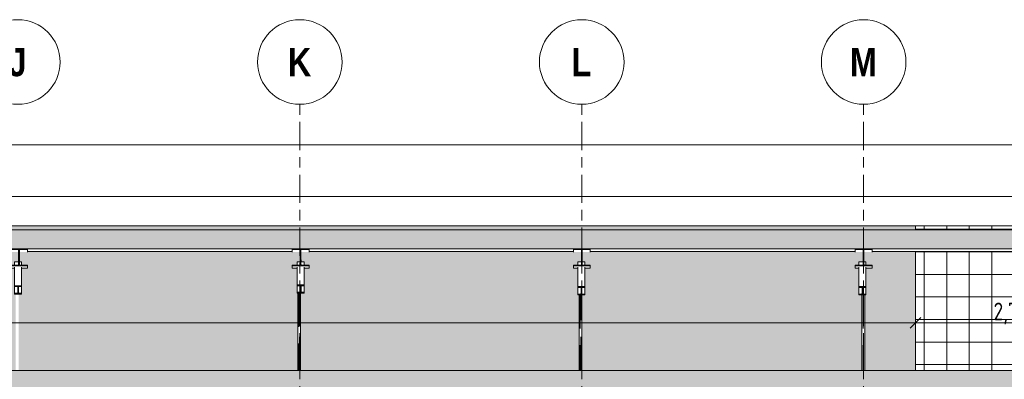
# Model space of a CAD drawing. Header units: metres. Extents: x -32 to 170, y -15 to 869.
# Tile 60 of 66: x 63.13 to 77.1, y 6.27 to 11.37. Entities that reach past the tile are written whole.
import ezdxf

# ---------------------------------------------------------------- set-up
doc = ezdxf.new("R2010")
doc.units = ezdxf.units.M
doc.header["$XCLIPFRAME"] = 2
for name, pattern in [('_Ebene_', [0.4, 0.2, -0.1, 0, -0.1]), ('_Rasterlinie_', [0.75, 0.4, -0.1, 0.15, -0.1]), ('Hidden', [0.714375, 0.47625, -0.238125])]:
    doc.linetypes.add(name, pattern=pattern)
for name, color, linetype, lineweight in [('A_Bem', 7, 'Continuous', 5), ('A_Bem-100', 7, 'Continuous', 5), ('A_Dach', 15, 'Continuous', 5), ('A_Ebenen', 130, 'Continuous', 5), ('A_Geschossdecken', 7, 'Continuous', 5), ('A_Geschossdecken_Schraffur', 7, 'Continuous', 5), ('A_Raster', 128, 'Continuous', 5), ('A_Scan-Pixelbild', 213, 'Continuous', 5), ('A_Tragw', 142, 'Continuous', 5), ('A_Tragwerksstützen', 7, 'Continuous', 5), ('A_Wand', 244, 'Continuous', 5), ('A_Wände_Oberflächenschraffur', 244, 'Continuous', 5)]:
    doc.layers.add(name, color=color, linetype=linetype, lineweight=lineweight)
doc.styles.add('Arial Narrow_B', font='txt', dxfattribs={"height": 0.4})
doc.styles.add('ISOCPEUR_1', font='isocpeur.ttf', dxfattribs={"width": 0.8, "height": 0.25})
doc.dimstyles.new('BLB-Standard_2_5_Aussen', dxfattribs={"dimscale": 0.3048, "dimtxt": 0.248995, "dimasz": 0.492126, "dimexe": 1.32874, "dimexo": 0.0625, "dimgap": 0.032808, "dimtad": 1, "dimrnd": 0.001, "dimzin": 0, "dimdsep": 46, "dimtxsty": 'ISOCPEUR_1', "dimblk1": 'OBLIQUE', "dimblk2": 'OBLIQUE', "dimsah": 1, "dimcen": 0.09, "dimdle": 0.164042, "dimazin": 0, "dimtfac": 1, "dimtdec": 4, "dimtix": 1, "dimtmove": 0, "dimatfit": 3, "dimfxl": 1.32874, "dimfxlon": 1, "dimtvp": 1, "dimtolj": 1, "dimtzin": 0, "dimarcsym": 2})
picture_1 = doc.add_image_def('image1.jpg', size_in_pixel=(17396, 4678))
pattern_1 = [(0, (52.91895, 18.958), (0, 0.32), []), (90, (52.91895, 18.958), (-0.32, 2e-17), [])]

# ---------------------------------------------------------------- blocks, each defined once
blk = doc.blocks.new('M_W Shapes - IPE Träger 240 x 240-8069249-B')
at = {"layer": 'A_Tragw', "lineweight": 9}
h = blk.add_hatch(color=253, dxfattribs=at)
h.paths.add_polyline_path([(15.986, 7.881), (16.138, 7.881), (16.138, 7.891), (15.898, 7.891), (15.898, 7.881)], flags=0)
h.paths.add_polyline_path([(16.029, 7.891), (16.024, 7.894), (16.023, 7.899), (16.023, 8.107), (16.027, 8.111), (16.029, 8.111), (16.008, 8.111), (16.012, 8.107), (16.013, 8.104), (16.012, 7.895), (16.008, 7.892), (16.007, 7.891)], flags=0)
h.paths.add_polyline_path([(16.138, 8.111), (16.138, 8.121), (15.898, 8.121), (15.898, 8.111), (16.03, 8.111)], flags=0)
at = {"layer": 'A_Tragw', "color": 250, "lineweight": 9}
for p, q in [((16.138, 8.121), (15.898, 8.121)), ((15.898, 8.121), (15.898, 8.111)), ((15.898, 8.111), (16.005, 8.111)), ((15.898, 8.111), (15.898, 8.075)), ((16.013, 8.104), (16.013, 7.899)), ((16.023, 7.899), (16.023, 8.104)), ((16.03, 8.111), (16.138, 8.111)), ((16.138, 8.111), (16.138, 8.121)), ((16.138, 8.121), (16.138, 8.085)), ((16.138, 8.111), (16.138, 8.075)), ((16.023, 7.965), (16.023, 7.935)), ((16.005, 7.891), (15.898, 7.891)), ((15.898, 7.891), (15.898, 7.881)), ((15.898, 7.881), (16.138, 7.881)), ((15.898, 7.881), (15.898, 7.845)), ((15.952, 7.845), (15.898, 7.845)), ((16.138, 7.891), (16.03, 7.891)), ((16.138, 7.845), (16.052, 7.845)), ((16.138, 7.881), (16.138, 7.891)), ((16.138, 7.891), (16.138, 7.855)), ((16.138, 7.881), (16.138, 7.845)), ((16.138, 7.855), (16.138, 7.845))]:
    blk.add_line(p, q, dxfattribs=at)
at = {"layer": 'A_Tragw', "color": 250, "lineweight": 9, "flags": 128}
for points in [[(16.005, 8.111), (16.007, 8.111), (16.008, 8.111), (16.01, 8.11), (16.011, 8.108), (16.012, 8.107), (16.013, 8.105)], [(16.023, 8.104), (16.023, 8.105), (16.023, 8.107), (16.024, 8.108), (16.026, 8.11), (16.027, 8.111), (16.029, 8.111), (16.03, 8.111)], [(16.013, 7.899), (16.013, 7.897), (16.012, 7.895), (16.011, 7.894), (16.01, 7.893), (16.008, 7.892), (16.007, 7.891), (16.005, 7.891)], [(16.03, 7.891), (16.029, 7.891), (16.027, 7.892), (16.026, 7.893), (16.024, 7.894), (16.023, 7.895), (16.023, 7.897), (16.023, 7.899)]]:
    blk.add_lwpolyline(points, dxfattribs=at)
blk = doc.blocks.new('M_W Shapes - IPE Träger 240 x 240-8069259-B')
at = {"layer": 'A_Tragw', "lineweight": 9}
h = blk.add_hatch(color=253, dxfattribs=at)
h.paths.add_polyline_path([(11.9, 7.881), (12.14, 7.881), (12.14, 7.891), (11.9, 7.891)], flags=0)
h.paths.add_polyline_path([(12.031, 7.891), (12.027, 7.894), (12.025, 7.899), (12.026, 8.107), (12.03, 8.111), (12.031, 8.111), (12.011, 8.111), (12.014, 8.107), (12.015, 8.104), (12.014, 7.895), (12.011, 7.892), (12.009, 7.891)], flags=0)
h.paths.add_polyline_path([(12.14, 8.111), (12.14, 8.121), (11.9, 8.121), (11.9, 8.111), (12.033, 8.111)], flags=0)
at = {"layer": 'A_Tragw', "color": 250, "lineweight": 9}
for p, q in [((12.14, 8.121), (11.9, 8.121)), ((11.9, 8.121), (11.9, 8.111)), ((11.9, 8.111), (12.008, 8.111)), ((11.9, 8.111), (11.901, 8.075)), ((12.015, 8.104), (12.015, 7.899)), ((12.025, 7.899), (12.025, 8.104)), ((12.033, 8.111), (12.14, 8.111)), ((12.14, 8.111), (12.14, 8.121)), ((12.14, 8.121), (12.141, 8.085)), ((12.14, 8.111), (12.141, 8.075)), ((12.026, 7.965), (12.026, 7.935)), ((12.008, 7.891), (11.9, 7.891)), ((11.9, 7.891), (11.9, 7.881)), ((11.9, 7.881), (12.14, 7.881)), ((11.9, 7.881), (11.901, 7.845)), ((11.965, 7.845), (11.901, 7.845)), ((12.14, 7.891), (12.033, 7.891)), ((12.141, 7.845), (12.065, 7.845)), ((12.14, 7.881), (12.14, 7.891)), ((12.14, 7.891), (12.141, 7.855)), ((12.14, 7.881), (12.141, 7.845)), ((12.141, 7.855), (12.141, 7.845))]:
    blk.add_line(p, q, dxfattribs=at)
at = {"layer": 'A_Tragw', "color": 250, "lineweight": 9, "flags": 128}
for points in [[(12.008, 8.111), (12.009, 8.111), (12.011, 8.111), (12.012, 8.11), (12.014, 8.108), (12.014, 8.107), (12.015, 8.105)], [(12.025, 8.104), (12.025, 8.105), (12.026, 8.107), (12.027, 8.108), (12.028, 8.11), (12.03, 8.111), (12.031, 8.111), (12.033, 8.111)], [(12.015, 7.899), (12.015, 7.897), (12.014, 7.895), (12.014, 7.894), (12.012, 7.893), (12.011, 7.892), (12.009, 7.891), (12.008, 7.891)], [(12.033, 7.891), (12.031, 7.891), (12.03, 7.892), (12.028, 7.893), (12.027, 7.894), (12.026, 7.895), (12.025, 7.897), (12.025, 7.899)]]:
    blk.add_lwpolyline(points, dxfattribs=at)
blk = doc.blocks.new('M_W Shapes - IPE Träger 240 x 240-8069268-B')
at = {"layer": 'A_Tragw', "lineweight": 9}
h = blk.add_hatch(color=253, dxfattribs=at)
h.paths.add_polyline_path([(7.91, 7.881), (8.15, 7.881), (8.15, 7.891), (7.91, 7.891)], flags=0)
h.paths.add_polyline_path([(8.041, 7.891), (8.037, 7.894), (8.035, 7.899), (8.036, 8.107), (8.04, 8.111), (8.041, 8.111), (8.021, 8.111), (8.024, 8.107), (8.025, 8.104), (8.024, 7.895), (8.021, 7.892), (8.019, 7.891)], flags=0)
h.paths.add_polyline_path([(8.15, 8.111), (8.15, 8.121), (7.91, 8.121), (7.91, 8.111), (8.043, 8.111)], flags=0)
at = {"layer": 'A_Tragw', "color": 250, "lineweight": 9}
for p, q in [((8.15, 8.121), (7.91, 8.121)), ((7.91, 8.121), (7.91, 8.111)), ((7.91, 8.111), (8.018, 8.111)), ((7.91, 8.111), (7.911, 8.075)), ((8.025, 8.104), (8.025, 7.899)), ((8.035, 7.899), (8.035, 8.104)), ((8.043, 8.111), (8.15, 8.111)), ((8.15, 8.111), (8.15, 8.121)), ((8.15, 8.121), (8.151, 8.085)), ((8.15, 8.111), (8.151, 8.075)), ((8.036, 7.965), (8.036, 7.935)), ((8.018, 7.891), (7.91, 7.891)), ((7.91, 7.891), (7.91, 7.881)), ((7.91, 7.881), (8.15, 7.881)), ((7.91, 7.881), (7.911, 7.845)), ((7.982, 7.845), (7.911, 7.845)), ((8.15, 7.891), (8.043, 7.891)), ((8.151, 7.845), (8.082, 7.845)), ((8.15, 7.881), (8.15, 7.891)), ((8.15, 7.891), (8.151, 7.855)), ((8.15, 7.881), (8.151, 7.845)), ((8.151, 7.855), (8.151, 7.845))]:
    blk.add_line(p, q, dxfattribs=at)
at = {"layer": 'A_Tragw', "color": 250, "lineweight": 9, "flags": 128}
for points in [[(8.018, 8.111), (8.019, 8.111), (8.021, 8.111), (8.022, 8.11), (8.024, 8.108), (8.024, 8.107), (8.025, 8.105)], [(8.035, 8.104), (8.035, 8.105), (8.036, 8.107), (8.037, 8.108), (8.038, 8.11), (8.04, 8.111), (8.041, 8.111), (8.043, 8.111)], [(8.025, 7.899), (8.025, 7.897), (8.024, 7.895), (8.024, 7.894), (8.022, 7.893), (8.021, 7.892), (8.019, 7.891), (8.018, 7.891)], [(8.043, 7.891), (8.041, 7.891), (8.04, 7.892), (8.038, 7.893), (8.037, 7.894), (8.036, 7.895), (8.035, 7.897), (8.035, 7.899)]]:
    blk.add_lwpolyline(points, dxfattribs=at)
blk = doc.blocks.new('M_W Shapes - IPE Träger 240 x 240-8069274-B')
at = {"layer": 'A_Tragw', "lineweight": 9}
h = blk.add_hatch(color=253, dxfattribs=at)
h.paths.add_polyline_path([(4.155, 7.881), (4.155, 7.891), (3.915, 7.891), (3.915, 7.881), (4.025, 7.881)], flags=0)
h.paths.add_polyline_path([(4.046, 7.891), (4.042, 7.894), (4.04, 7.899), (4.041, 8.107), (4.045, 8.111), (4.046, 8.111), (4.026, 8.111), (4.029, 8.107), (4.03, 8.104), (4.029, 7.895), (4.026, 7.892), (4.025, 7.891)], flags=0)
h.paths.add_polyline_path([(4.048, 8.111), (4.155, 8.111), (4.155, 8.121), (3.915, 8.121), (3.915, 8.111), (4.023, 8.111)], flags=0)
at = {"layer": 'A_Tragw', "color": 250, "lineweight": 9}
for p, q in [((4.155, 8.121), (3.915, 8.121)), ((3.915, 8.121), (3.915, 8.111)), ((3.915, 8.111), (4.023, 8.111)), ((3.915, 8.111), (3.916, 8.075)), ((4.03, 8.104), (4.03, 7.899)), ((4.04, 7.899), (4.04, 8.104)), ((4.048, 8.111), (4.155, 8.111)), ((4.155, 8.111), (4.155, 8.121)), ((4.155, 8.121), (4.156, 8.085)), ((4.155, 8.111), (4.156, 8.075)), ((4.041, 7.965), (4.041, 7.935)), ((4.023, 7.891), (3.915, 7.891)), ((3.915, 7.891), (3.915, 7.881)), ((3.915, 7.881), (4.155, 7.881)), ((3.915, 7.881), (3.916, 7.845)), ((3.972, 7.845), (3.916, 7.845)), ((4.155, 7.891), (4.048, 7.891)), ((4.156, 7.845), (4.072, 7.845)), ((4.155, 7.881), (4.155, 7.891)), ((4.155, 7.891), (4.156, 7.855)), ((4.155, 7.881), (4.156, 7.845)), ((4.156, 7.855), (4.156, 7.845))]:
    blk.add_line(p, q, dxfattribs=at)
at = {"layer": 'A_Tragw', "color": 250, "lineweight": 9, "flags": 128}
for points in [[(4.023, 8.111), (4.024, 8.111), (4.026, 8.111), (4.027, 8.11), (4.029, 8.108), (4.029, 8.107), (4.03, 8.105)], [(4.04, 8.104), (4.04, 8.105), (4.041, 8.107), (4.042, 8.108), (4.043, 8.11), (4.045, 8.111), (4.046, 8.111), (4.048, 8.111)], [(4.03, 7.899), (4.03, 7.897), (4.029, 7.895), (4.029, 7.894), (4.027, 7.893), (4.026, 7.892), (4.024, 7.891), (4.023, 7.891)], [(4.048, 7.891), (4.046, 7.891), (4.045, 7.892), (4.043, 7.893), (4.042, 7.894), (4.041, 7.895), (4.04, 7.897), (4.04, 7.899)]]:
    blk.add_lwpolyline(points, dxfattribs=at)
blk = doc.blocks.new('M_W Shapes-Column - IPE Träger 40 x 80-8196921-B')
at = {"layer": 'A_Tragwerksstützen', "color": 250, "linetype": 'Hidden', "lineweight": 9}
for p, q in [((16.01, 7.468), (16.01, 6.395)), ((16.018, 6.395), (16.018, 7.468))]:
    blk.add_line(p, q, dxfattribs=at)
blk = doc.blocks.new('M_W Shapes-Column - IPE Träger 40 x 80-8196951-B')
at = {"layer": 'A_Tragwerksstützen', "color": 250, "linetype": 'Hidden', "lineweight": 9}
for p, q in [((11.998, 7.468), (11.998, 6.395)), ((12.006, 6.395), (12.006, 7.468))]:
    blk.add_line(p, q, dxfattribs=at)
blk = doc.blocks.new('M_W Shapes-Column - IPE Träger 40 x 80-V120-B')
at = {"layer": 'A_Tragwerksstützen', "color": 250, "linetype": 'Hidden', "lineweight": 9}
for p, q in [((8.006, 7.492), (8.006, 6.395)), ((8.014, 6.395), (8.014, 7.492))]:
    blk.add_line(p, q, dxfattribs=at)
blk = doc.blocks.new('M_W Shapes - IPE Träger 100 x 100-8069338-B')
at = {"layer": 'A_Tragw', "lineweight": 9}
h = blk.add_hatch(color=253, dxfattribs=at)
h.paths.add_polyline_path([(15.952, 7.468), (16.052, 7.468), (16.052, 7.48), (15.952, 7.48)], flags=0)
h.paths.add_polyline_path([(16.013, 7.573), (16.015, 7.573), (16.052, 7.574), (16.052, 7.585), (15.952, 7.585), (15.952, 7.573), (15.989, 7.573)], flags=0)
h.paths.add_polyline_path([(15.991, 7.48), (16.011, 7.481), (16.009, 7.483), (16.007, 7.487), (16.007, 7.489), (16.008, 7.568), (16.01, 7.571), (16.013, 7.573), (15.993, 7.573), (15.995, 7.57), (15.997, 7.566), (15.997, 7.564), (15.996, 7.485), (15.994, 7.482), (15.993, 7.481)], flags=0)
at = {"layer": 'A_Tragw', "color": 250, "lineweight": 9}
for p, q in [((15.952, 7.935), (16.013, 7.935)), ((15.952, 7.935), (15.952, 7.891)), ((15.952, 7.861), (15.952, 7.585)), ((16.023, 7.935), (16.052, 7.935)), ((16.052, 7.935), (16.052, 7.926)), ((16.052, 7.935), (16.052, 7.891)), ((16.052, 7.861), (16.052, 7.585)), ((16.052, 7.854), (16.052, 7.85)), ((16.052, 7.48), (16.052, 7.854)), ((16.052, 7.585), (15.952, 7.585)), ((15.952, 7.585), (15.952, 7.573)), ((15.952, 7.573), (15.989, 7.573)), ((15.952, 7.573), (15.952, 7.48)), ((15.997, 7.564), (15.997, 7.489)), ((16.007, 7.489), (16.007, 7.564)), ((16.015, 7.573), (16.052, 7.573)), ((16.052, 7.573), (16.052, 7.585)), ((15.989, 7.48), (15.952, 7.48)), ((15.952, 7.48), (15.952, 7.468)), ((15.952, 7.468), (16.052, 7.468)), ((16.052, 7.48), (16.015, 7.48)), ((16.052, 7.468), (16.052, 7.48))]:
    blk.add_line(p, q, dxfattribs=at)
at = {"layer": 'A_Tragw', "color": 250, "lineweight": 9, "flags": 128}
for points in [[(15.989, 7.573), (15.991, 7.573), (15.993, 7.573), (15.994, 7.571), (15.995, 7.57), (15.996, 7.568), (15.997, 7.566), (15.997, 7.564)], [(16.007, 7.564), (16.007, 7.566), (16.008, 7.568), (16.009, 7.57), (16.01, 7.571), (16.011, 7.573), (16.013, 7.573), (16.015, 7.573)], [(15.997, 7.489), (15.997, 7.487), (15.996, 7.485), (15.995, 7.483), (15.994, 7.482), (15.993, 7.481), (15.991, 7.48), (15.989, 7.48)], [(16.015, 7.48), (16.013, 7.48), (16.011, 7.481), (16.01, 7.482), (16.009, 7.483), (16.008, 7.485), (16.007, 7.487), (16.007, 7.489)]]:
    blk.add_lwpolyline(points, dxfattribs=at)
blk = doc.blocks.new('M_W Shapes - IPE Träger 100 x 100-V124-B')
at = {"layer": 'A_Tragw', "lineweight": 9}
h = blk.add_hatch(color=253, dxfattribs=at)
h.paths.add_polyline_path([(11.964, 7.468), (12.064, 7.468), (12.064, 7.48), (11.964, 7.48)], flags=0)
h.paths.add_polyline_path([(12.025, 7.573), (12.027, 7.573), (12.064, 7.574), (12.064, 7.585), (11.964, 7.585), (11.964, 7.573), (12.002, 7.573)], flags=0)
h.paths.add_polyline_path([(12.004, 7.48), (12.024, 7.481), (12.021, 7.483), (12.02, 7.487), (12.019, 7.489), (12.02, 7.568), (12.022, 7.571), (12.025, 7.573), (12.005, 7.573), (12.008, 7.57), (12.009, 7.566), (12.009, 7.564), (12.009, 7.485), (12.007, 7.482), (12.005, 7.481)], flags=0)
at = {"layer": 'A_Tragw', "color": 250, "lineweight": 9}
for p, q in [((11.965, 7.861), (11.964, 7.585)), ((11.965, 7.935), (12.015, 7.935)), ((11.965, 7.935), (11.965, 7.891)), ((12.025, 7.935), (12.065, 7.935)), ((12.065, 7.861), (12.064, 7.585)), ((12.064, 7.48), (12.065, 7.854)), ((12.065, 7.935), (12.065, 7.926)), ((12.065, 7.935), (12.065, 7.891)), ((12.065, 7.854), (12.065, 7.85)), ((12.064, 7.585), (11.964, 7.585)), ((11.964, 7.585), (11.964, 7.573)), ((11.964, 7.573), (12.002, 7.573)), ((11.965, 7.573), (11.964, 7.48)), ((12.009, 7.564), (12.009, 7.489)), ((12.019, 7.489), (12.019, 7.564)), ((12.027, 7.573), (12.064, 7.573)), ((12.064, 7.573), (12.064, 7.585)), ((12.002, 7.48), (11.964, 7.48)), ((11.964, 7.48), (11.964, 7.468)), ((11.964, 7.468), (12.064, 7.468)), ((12.064, 7.48), (12.027, 7.48)), ((12.064, 7.468), (12.064, 7.48))]:
    blk.add_line(p, q, dxfattribs=at)
at = {"layer": 'A_Tragw', "color": 250, "lineweight": 9, "flags": 128}
for points in [[(12.002, 7.573), (12.004, 7.573), (12.005, 7.573), (12.007, 7.571), (12.008, 7.57), (12.009, 7.568), (12.009, 7.566), (12.009, 7.564)], [(12.019, 7.564), (12.02, 7.566), (12.02, 7.568), (12.021, 7.57), (12.022, 7.571), (12.024, 7.573), (12.025, 7.573), (12.027, 7.573)], [(12.009, 7.489), (12.009, 7.487), (12.009, 7.485), (12.008, 7.483), (12.007, 7.482), (12.005, 7.481), (12.004, 7.48), (12.002, 7.48)], [(12.027, 7.48), (12.025, 7.48), (12.024, 7.481), (12.022, 7.482), (12.021, 7.483), (12.02, 7.485), (12.02, 7.487), (12.019, 7.489)]]:
    blk.add_lwpolyline(points, dxfattribs=at)
blk = doc.blocks.new('M_W Shapes - IPE Träger 100 x 100-V125-B')
at = {"layer": 'A_Tragw', "lineweight": 9}
h = blk.add_hatch(color=253, dxfattribs=at)
h.paths.add_polyline_path([(7.982, 7.492), (8.082, 7.492), (8.082, 7.504), (7.982, 7.504)], flags=0)
h.paths.add_polyline_path([(8.043, 7.598), (8.044, 7.598), (8.082, 7.598), (8.082, 7.61), (7.982, 7.61), (7.982, 7.598), (8.019, 7.598)], flags=0)
h.paths.add_polyline_path([(8.021, 7.504), (8.041, 7.505), (8.038, 7.507), (8.037, 7.511), (8.037, 7.513), (8.038, 7.593), (8.04, 7.596), (8.043, 7.598), (8.022, 7.597), (8.025, 7.594), (8.027, 7.591), (8.027, 7.589), (8.026, 7.509), (8.024, 7.506), (8.022, 7.505)], flags=0)
at = {"layer": 'A_Tragw', "color": 250, "lineweight": 9}
for p, q in [((7.982, 7.935), (8.025, 7.935)), ((7.982, 7.935), (7.982, 7.891)), ((7.982, 7.863), (7.982, 7.61)), ((8.035, 7.935), (8.082, 7.935)), ((8.082, 7.935), (8.082, 7.926)), ((8.082, 7.935), (8.082, 7.891)), ((8.082, 7.863), (8.082, 7.61)), ((8.082, 7.856), (8.082, 7.85)), ((8.082, 7.504), (8.082, 7.856)), ((8.082, 7.61), (7.982, 7.61)), ((7.982, 7.61), (7.982, 7.598)), ((7.982, 7.598), (8.019, 7.598)), ((7.982, 7.598), (7.982, 7.504)), ((8.027, 7.589), (8.027, 7.513)), ((8.037, 7.513), (8.037, 7.589)), ((8.044, 7.598), (8.082, 7.598)), ((8.082, 7.598), (8.082, 7.61)), ((8.019, 7.504), (7.982, 7.504)), ((7.982, 7.504), (7.982, 7.492)), ((7.982, 7.492), (8.082, 7.492)), ((8.082, 7.504), (8.044, 7.504)), ((8.082, 7.492), (8.082, 7.504))]:
    blk.add_line(p, q, dxfattribs=at)
at = {"layer": 'A_Tragw', "color": 250, "lineweight": 9, "flags": 128}
for points in [[(8.019, 7.598), (8.021, 7.598), (8.022, 7.597), (8.024, 7.596), (8.025, 7.594), (8.026, 7.593), (8.027, 7.591), (8.027, 7.589)], [(8.037, 7.589), (8.037, 7.591), (8.038, 7.593), (8.038, 7.594), (8.04, 7.596), (8.041, 7.597), (8.043, 7.598), (8.044, 7.598)], [(8.027, 7.513), (8.027, 7.511), (8.026, 7.509), (8.025, 7.507), (8.024, 7.506), (8.022, 7.505), (8.021, 7.504), (8.019, 7.504)], [(8.044, 7.504), (8.043, 7.504), (8.041, 7.505), (8.04, 7.506), (8.038, 7.507), (8.038, 7.509), (8.037, 7.511), (8.037, 7.513)]]:
    blk.add_lwpolyline(points, dxfattribs=at)
blk = doc.blocks.new('M_W Shapes - IPE Träger 100 x 100-V126-B')
at = {"layer": 'A_Tragw', "lineweight": 9}
h = blk.add_hatch(color=253, dxfattribs=at)
h.paths.add_polyline_path([(3.972, 7.48), (4.072, 7.48), (4.072, 7.492), (3.972, 7.492)], flags=0)
h.paths.add_polyline_path([(4.033, 7.585), (4.034, 7.586), (4.072, 7.586), (4.072, 7.597), (3.972, 7.597), (3.972, 7.586), (4.025, 7.585)], flags=0)
h.paths.add_polyline_path([(4.011, 7.492), (4.031, 7.493), (4.028, 7.495), (4.027, 7.499), (4.027, 7.501), (4.028, 7.581), (4.03, 7.584), (4.033, 7.585), (4.012, 7.585), (4.015, 7.582), (4.017, 7.579), (4.017, 7.574), (4.016, 7.497), (4.014, 7.494), (4.012, 7.493)], flags=0)
at = {"layer": 'A_Tragw', "color": 250, "lineweight": 9}
for p, q in [((3.972, 7.935), (4.03, 7.935)), ((3.972, 7.935), (3.972, 7.891)), ((3.972, 7.862), (3.972, 7.597)), ((4.04, 7.935), (4.072, 7.935)), ((4.072, 7.935), (4.072, 7.926)), ((4.072, 7.935), (4.072, 7.891)), ((4.072, 7.862), (4.072, 7.597)), ((4.072, 7.855), (4.072, 7.85)), ((4.072, 7.492), (4.072, 7.855)), ((4.072, 7.597), (3.972, 7.597)), ((3.972, 7.597), (3.972, 7.586)), ((3.972, 7.586), (4.009, 7.586)), ((3.972, 7.586), (3.972, 7.492)), ((4.017, 7.577), (4.017, 7.501)), ((4.027, 7.501), (4.027, 7.577)), ((4.034, 7.586), (4.072, 7.586)), ((4.072, 7.586), (4.072, 7.597)), ((4.009, 7.492), (3.972, 7.492)), ((3.972, 7.492), (3.972, 7.48)), ((3.972, 7.48), (4.072, 7.48)), ((4.072, 7.492), (4.034, 7.492)), ((4.072, 7.48), (4.072, 7.492))]:
    blk.add_line(p, q, dxfattribs=at)
at = {"layer": 'A_Tragw', "color": 250, "lineweight": 9, "flags": 128}
for points in [[(4.009, 7.586), (4.011, 7.585), (4.012, 7.585), (4.014, 7.584), (4.015, 7.582), (4.016, 7.581), (4.017, 7.579), (4.017, 7.577)], [(4.027, 7.577), (4.027, 7.579), (4.028, 7.581), (4.028, 7.582), (4.03, 7.584), (4.031, 7.585), (4.033, 7.585), (4.034, 7.586)], [(4.017, 7.501), (4.017, 7.499), (4.016, 7.497), (4.015, 7.495), (4.014, 7.494), (4.012, 7.493), (4.011, 7.492), (4.009, 7.492)], [(4.034, 7.492), (4.033, 7.492), (4.031, 7.493), (4.03, 7.494), (4.028, 7.495), (4.028, 7.497), (4.027, 7.499), (4.027, 7.501)]]:
    blk.add_lwpolyline(points, dxfattribs=at)
blk = doc.blocks.new('Raster - Raster-989695-B')
at = {"layer": 'A_Raster', "lineweight": 9}
blk.add_circle((19.983, 10.771), 0.6, dxfattribs=at)
blk = doc.blocks.new('DIMBLOCK113-B')
at = {"layer": 'A_Bem-100'}
for p, q in [((46.354, 6.666), (46.354, 7.476)), ((75.835, 6.666), (75.835, 7.476)), ((46.354, 7.071), (75.835, 7.071)), ((46.354, 7.071), (46.354, 6.666)), ((75.835, 7.071), (75.835, 6.666))]:
    blk.add_line(p, q, dxfattribs=at)
at = {"layer": 'A_Bem-100', "lineweight": 9}
for p, q in [((46.354, 7.071), (46.429, 7.146)), ((75.835, 7.071), (75.91, 7.146)), ((46.354, 7.071), (46.279, 6.996)), ((75.835, 7.071), (75.76, 6.996))]:
    blk.add_line(p, q, dxfattribs=at)
at = {"layer": 'A_Bem-100', "color": 0, "insert": (60.776, 7.408), "char_height": 0.25, "width": 0.76486, "attachment_point": 1, "line_spacing_factor": 1.149209, "style": 'ISOCPEUR_1'}
blk.add_mtext('29,48', dxfattribs=at)
blk = doc.blocks.new('_Oblique')
at = {"color": 0, "linetype": 'ByBlock', "lineweight": -2}
blk.add_line((-0.5, -0.5), (0.5, 0.5), dxfattribs=at)
blk = doc.blocks.new('DIMBLOCK114-B')
at = {"layer": 'A_Bem-100'}
for p, q in [((75.835, 6.666), (75.835, 7.476)), ((78.622, 6.666), (78.622, 7.476)), ((75.835, 7.071), (78.672, 7.071)), ((75.835, 7.071), (75.835, 6.666)), ((78.622, 7.071), (78.622, 6.666))]:
    blk.add_line(p, q, dxfattribs=at)
at = {"layer": 'A_Bem-100', "lineweight": 9}
for p, q in [((75.835, 7.071), (75.91, 7.146)), ((78.622, 7.071), (78.697, 7.146)), ((75.835, 7.071), (75.76, 6.996)), ((78.622, 7.071), (78.547, 6.996))]:
    blk.add_line(p, q, dxfattribs=at)
at = {"layer": 'A_Bem-100', "color": 0, "insert": (76.943, 7.408), "char_height": 0.25, "width": 0.68419, "attachment_point": 1, "line_spacing_factor": 1.149209, "style": 'ISOCPEUR_1'}
blk.add_mtext('2,78\\A2\\H0.5x;\\S7^  ;\\H2x;', dxfattribs=at)

msp = doc.modelspace()

# ---------------------------------------------------------------- hatches: boundary and pattern name
at = {"layer": 'A_Dach', "lineweight": 9}
msp.add_hatch(color=253, dxfattribs=at).paths.add_polyline_path([(78.8069, 8.1214), (78.8069, 8.3916), (43.3666, 8.3916), (43.3666, 8.1214), (78.5108, 8.1214)], flags=0)
at = {"layer": 'A_Geschossdecken_Schraffur', "lineweight": 9}
msp.add_hatch(color=253, dxfattribs=at).paths.add_polyline_path([(43.3372, 6.1449), (78.8805, 6.1449), (78.8805, 6.3949), (43.3372, 6.3949)], flags=0)
at = {"layer": 'A_Wände_Oberflächenschraffur'}
h = msp.add_hatch(dxfattribs=at)
h.set_pattern_fill('FP_54', style=0, pattern_type=2)
h.set_pattern_definition([(0, (52.91895, 18.958), (0.813, 0.203), [0.007, -0.603, 0.007, -0.603, -3.251]), (0, (52.91895, 18.958), (0.813, 0.203), [-1.219, 0.007, -1.212, 0.007, -0.603, -1.422]), (0, (52.91895, 18.958), (0.813, 0.203), [-3.048, 0.007, -0.4, 0.007, -1.009]), (120, (53.22295, 19.06), (-0.5823032, 0.6025787), [0.007, -0.603, 0.007, -0.603, -3.251]), (120, (53.22295, 19.06), (-0.5823032, 0.6025787), [-1.219, 0.007, -1.212, 0.007, -0.603, -1.422]), (120, (53.22295, 19.06), (-0.5823032, 0.6025787), [-3.048, 0.007, -0.4, 0.007, -1.009]), (240, (53.32495, 19.466), (-0.2306968, -0.8055787), [0.007, -0.603, 0.007, -0.603, -3.251]), (240, (53.32495, 19.466), (-0.2306968, -0.8055787), [-1.219, 0.007, -1.212, 0.007, -0.603, -1.422]), (240, (53.32495, 19.466), (-0.2306968, -0.8055787), [-3.048, 0.007, -0.4, 0.007, -1.009])])
h.paths.add_polyline_path([(46.3545, 6.3949), (47.1024, 6.3949), (47.1024, 7.483), (47.0712, 7.483), (47.0712, 7.8449), (47.0015, 7.8449), (47.0012, 7.8911), (47.0714, 7.8911), (47.0714, 7.9549), (47.1162, 7.9549), (47.1162, 8.068), (47.1142, 8.0727), (47.1088, 8.0749), (47.0015, 8.0749), (47.0012, 8.0849), (46.3545, 8.0849), (46.3545, 6.6543)], flags=0)
h.paths.add_polyline_path([(47.1424, 6.3949), (51.0824, 6.3949), (51.0824, 7.483), (51.0512, 7.483), (51.0512, 7.8449), (50.9815, 7.8449), (50.9812, 7.8911), (51.0514, 7.8911), (51.0514, 7.9549), (51.0962, 7.9549), (51.0962, 8.068), (51.0942, 8.0727), (51.0888, 8.0749), (50.9815, 8.0749), (50.9812, 8.0849), (47.2414, 8.0849), (47.2415, 8.0749), (47.1341, 8.0749), (47.1287, 8.0726), (47.1265, 8.0672), (47.1265, 7.9549), (47.1714, 7.9549), (47.1715, 7.8911), (47.2412, 7.8911), (47.2415, 7.8449), (47.1714, 7.8449), (47.1712, 7.4831), (47.1424, 7.483), (47.1424, 6.6543)], flags=0)
h.paths.add_polyline_path([(58.2129, 6.3949), (59.0708, 6.3949), (59.0708, 7.4802), (59.0581, 7.4802), (59.0581, 7.8449), (59.0015, 7.8449), (59.0012, 7.8911), (59.0583, 7.8911), (59.0583, 7.9349), (59.1162, 7.9349), (59.1162, 8.068), (59.1142, 8.0727), (59.1088, 8.0749), (59.0015, 8.0749), (59.0012, 8.0849), (55.2364, 8.0849), (55.2365, 8.0749), (55.1291, 8.0749), (55.1237, 8.0726), (55.1215, 8.0672), (55.1215, 7.9549), (55.1588, 7.9549), (55.1588, 7.8911), (55.2362, 7.8911), (55.2365, 7.8449), (55.1588, 7.8449), (55.1586, 7.4831), (55.1223, 7.483), (55.1223, 6.3949), (55.3132, 6.3949)], flags=0)
h.paths.add_polyline_path([(59.1108, 6.3949), (63.0708, 6.3949), (63.0708, 7.4802), (63.0527, 7.4802), (63.0527, 7.8449), (62.9965, 7.8449), (62.9962, 7.8911), (63.0529, 7.8911), (63.053, 7.9349), (63.1112, 7.9349), (63.1112, 8.068), (63.1092, 8.0727), (63.1038, 8.0749), (62.9965, 8.0749), (62.9962, 8.0849), (59.2414, 8.0849), (59.2415, 8.0749), (59.1341, 8.0749), (59.1287, 8.0726), (59.1265, 8.0672), (59.1265, 7.9349), (59.1583, 7.9349), (59.1583, 7.8911), (59.2412, 7.8911), (59.2415, 7.8449), (59.1583, 7.8449), (59.1581, 7.4802), (59.1108, 7.4802), (59.1108, 6.6543)], flags=0)
h.paths.add_polyline_path([(75.8345, 6.3949), (75.8345, 8.0849), (75.2189, 8.0849), (75.219, 8.0749), (75.1078, 8.0739), (75.105, 8.0711), (75.104, 8.0672), (75.104, 7.9349), (75.1331, 7.9349), (75.1331, 7.8911), (75.2187, 7.8911), (75.219, 7.8449), (75.1331, 7.8449), (75.1329, 7.468), (75.1154, 7.468), (75.1154, 6.3949), (75.6111, 6.3949)], flags=0)
h.paths.add_polyline_path([(75.0754, 6.3949), (75.0754, 7.468), (75.0329, 7.468), (75.0329, 7.8449), (74.979, 7.8449), (74.9787, 7.8911), (75.0331, 7.8911), (75.0331, 7.9349), (75.0937, 7.9349), (75.093, 8.0711), (75.0902, 8.0739), (75.0863, 8.0749), (74.979, 8.0749), (74.9787, 8.0849), (71.2214, 8.0849), (71.2215, 8.0749), (71.1103, 8.0739), (71.1075, 8.0711), (71.1065, 8.0672), (71.1065, 7.9349), (71.1456, 7.9349), (71.1456, 7.8911), (71.2212, 7.8911), (71.2215, 7.8449), (71.1456, 7.8449), (71.1454, 7.468), (71.1029, 7.468), (71.1029, 6.3949), (72.7114, 6.3949)], flags=0)
h.paths.add_polyline_path([(71.0629, 6.3949), (71.0629, 7.468), (71.0454, 7.468), (71.0454, 7.8449), (70.9815, 7.8449), (70.9812, 7.8911), (71.0456, 7.8911), (71.0456, 7.9349), (71.0962, 7.9349), (71.0955, 8.0711), (71.0927, 8.0739), (71.0888, 8.0749), (70.9815, 8.0749), (70.9812, 8.0849), (67.2314, 8.0849), (67.2315, 8.0749), (67.1241, 8.0749), (67.1187, 8.0726), (67.1165, 8.0672), (67.1165, 7.9349), (67.163, 7.9349), (67.163, 7.8911), (67.2312, 7.8911), (67.2315, 7.8449), (67.163, 7.8449), (67.1627, 7.4924), (67.1108, 7.4924), (67.1108, 6.3949), (69.8117, 6.3949)], flags=0)
h.paths.add_polyline_path([(67.0708, 6.3949), (67.0708, 7.4924), (67.0627, 7.4924), (67.0627, 7.8449), (66.9915, 7.8449), (66.9912, 7.8911), (67.0629, 7.8911), (67.063, 7.9349), (67.1062, 7.9349), (67.1062, 8.068), (67.1042, 8.0727), (67.0988, 8.0749), (66.9915, 8.0749), (66.9912, 8.0849), (63.2364, 8.0849), (63.2365, 8.0749), (63.1291, 8.0749), (63.1237, 8.0726), (63.1215, 8.0672), (63.1215, 7.9349), (63.153, 7.9349), (63.153, 7.8911), (63.2362, 7.8911), (63.2365, 7.8449), (63.153, 7.8449), (63.1527, 7.4802), (63.1108, 7.4802), (63.1108, 6.3949), (66.912, 6.3949)], flags=0)
h.paths.add_polyline_path([(51.1224, 6.3949), (55.0823, 6.3949), (55.0823, 7.483), (55.0586, 7.483), (55.0586, 7.8449), (54.9965, 7.8449), (54.9962, 7.8911), (55.0588, 7.8911), (55.0588, 7.9549), (55.1112, 7.9549), (55.1112, 8.068), (55.1092, 8.0727), (55.1038, 8.0749), (54.9965, 8.0749), (54.9962, 8.0849), (51.2214, 8.0849), (51.2215, 8.0749), (51.1141, 8.0749), (51.1087, 8.0726), (51.1065, 8.0672), (51.1065, 7.9549), (51.1514, 7.9549), (51.1514, 7.8911), (51.2212, 7.8911), (51.2215, 7.8449), (51.1514, 7.8449), (51.1512, 7.4831), (51.1224, 7.483), (51.1224, 6.6543)], flags=0)
h.paths.add_polyline_path([(75.0754, 7.4799), (75.075, 7.4799), (75.075, 7.4799)], flags=0)
h.paths.add_polyline_path([(59.1207, 7.4919), (59.1108, 7.4921), (59.1108, 7.492), (59.1197, 7.4919)], flags=0)
h.paths.add_polyline_path([(67.1254, 7.5041), (67.1177, 7.5044), (67.1244, 7.5041)], flags=0)
h.paths.add_polyline_path([(64.0123, 8.3916), (75.8345, 8.3916), (75.8345, 8.4449), (46.3545, 8.4449), (46.3545, 8.3916), (61.1126, 8.3916)], flags=0)
h = msp.add_hatch(dxfattribs=at)
h.set_pattern_fill('FP_61', color=133, style=0, pattern_type=2)
h.set_pattern_definition(pattern_1)
h.paths.add_polyline_path([(75.8345, -4.049), (75.852, -4.049), (75.852, -3.1588), (75.8345, -3.1594), (75.8345, -3.6439)], flags=0)
h.paths.add_polyline_path([(78.7305, -4.049), (78.7305, -3.0598), (76.162, -3.1481), (76.162, -4.049), (78.5108, -4.049)], flags=0)
h.paths.add_polyline_path([(76.4627, -2.7396), (78.2954, -2.7146), (78.6219, -2.7065), (78.6219, 6.1449), (76.4627, 6.1449), (76.4627, -2.7101)], flags=0)
h.paths.add_polyline_path([(77.0609, 6.3949), (78.8069, 6.3949), (78.8069, 8.0849), (75.8345, 8.0849), (75.8345, 6.3949), (76.9096, 6.3949)], flags=0)
h.paths.add_polyline_path([(75.8346, 8.3916), (78.8069, 8.3916), (78.8069, 8.4449), (75.8345, 8.4449), (75.8345, 8.3916)], flags=0)
h = msp.add_hatch(dxfattribs=at)
h.set_pattern_fill('FP_61', color=133, style=0, pattern_type=2)
h.set_pattern_definition(pattern_1)
h.paths.add_polyline_path([(75.8345, -4.049), (75.852, -4.049), (75.852, -3.1588), (75.8345, -3.1594), (75.8345, -3.6439)], flags=0)
h.paths.add_polyline_path([(78.7305, -4.049), (78.7305, -3.0598), (76.162, -3.1481), (76.162, -4.049), (78.5108, -4.049)], flags=0)
h.paths.add_polyline_path([(76.4627, -2.7396), (78.2954, -2.7146), (78.6219, -2.7065), (78.6219, 6.1449), (76.4627, 6.1449), (76.4627, -2.7101)], flags=0)
h.paths.add_polyline_path([(77.0609, 6.3949), (78.8069, 6.3949), (78.8069, 8.0849), (75.8345, 8.0849), (75.8345, 6.3949), (76.9096, 6.3949)], flags=0)
h.paths.add_polyline_path([(75.8346, 8.3916), (78.8069, 8.3916), (78.8069, 8.4449), (75.8345, 8.4449), (75.8345, 8.3916)], flags=0)

# ---------------------------------------------------------------- linework, layer by layer
at = {"layer": 'A_Dach', "color": 250, "lineweight": 9}
for p, q in [((78.8069, 8.3916), (43.3666, 8.3916)), ((43.3666, 8.1214), (78.8069, 8.1214)), ((63.2364, 8.0849), (66.9914, 8.0849)), ((67.2314, 8.0849), (70.9814, 8.0849)), ((71.2214, 8.0849), (74.9789, 8.0849)), ((75.2189, 8.0849), (78.8069, 8.0849))]:
    msp.add_line(p, q, dxfattribs=at)
at = {"layer": 'A_Ebenen', "color": 170, "linetype": '_Ebene_', "lineweight": 9}
for p, q in [((35.6847, 8.865), (85.6372, 8.865)), ((85.6372, 6.3949), (35.6364, 6.3949))]:
    msp.add_line(p, q, dxfattribs=at)
at = {"layer": 'A_Geschossdecken', "color": 250, "lineweight": 9}
for p, q in [((43.112, 8.8649), (79.1069, 8.8649)), ((78.8069, 6.3949), (43.3666, 6.3949))]:
    msp.add_line(p, q, dxfattribs=at)
at = {"layer": 'A_Raster', "linetype": '_Rasterlinie_', "lineweight": 9}
for p, q in [((67.0994, -12.2276), (67.0994, 10.1714)), ((71.0994, -12.2276), (71.0994, 10.1714)), ((75.0994, -12.2276), (75.0994, 10.1714))]:
    msp.add_line(p, q, dxfattribs=at)
at = {"layer": 'A_Tragwerksstützen', "color": 250, "lineweight": 9}
for p, q in [((67.0708, 6.3949), (67.0708, 7.4924)), ((67.1108, 7.4924), (67.1108, 6.3949)), ((71.0629, 6.3949), (71.0629, 7.468)), ((71.1029, 7.468), (71.1029, 6.3949)), ((75.0754, 6.3949), (75.0754, 7.468)), ((75.1154, 7.468), (75.1154, 6.3949))]:
    msp.add_line(p, q, dxfattribs=at)
at = {"layer": 'A_Wand', "color": 250, "lineweight": 9}
for p, q in [((78.8069, 8.4449), (43.3666, 8.4449)), ((75.8345, 8.4449), (75.8345, 8.3916)), ((75.8345, 8.0849), (75.8345, 6.3949))]:
    msp.add_line(p, q, dxfattribs=at)

# ---------------------------------------------------------------- block references
at = {"layer": 'A_Raster', "lineweight": 9}
for p in [(43.1168, 0), (47.1168, 0), (51.1168, 0), (55.1168, 0)]:
    msp.add_blockref('Raster - Raster-989695-B', p, dxfattribs=at)
at = {"layer": 'A_Tragw', "color": 250, "lineweight": 9}
for name in ['M_W Shapes - IPE Träger 240 x 240-8069274-B', 'M_W Shapes - IPE Träger 240 x 240-8069268-B', 'M_W Shapes - IPE Träger 240 x 240-8069259-B', 'M_W Shapes - IPE Träger 240 x 240-8069249-B', 'M_W Shapes - IPE Träger 100 x 100-V126-B', 'M_W Shapes - IPE Träger 100 x 100-V125-B', 'M_W Shapes - IPE Träger 100 x 100-V124-B', 'M_W Shapes - IPE Träger 100 x 100-8069338-B']:
    msp.add_blockref(name, (59.0809, 0), dxfattribs=at)
at = {"layer": 'A_Tragwerksstützen', "color": 250, "linetype": 'Hidden', "lineweight": 9}
for name in ['M_W Shapes-Column - IPE Träger 40 x 80-V120-B', 'M_W Shapes-Column - IPE Träger 40 x 80-8196951-B', 'M_W Shapes-Column - IPE Träger 40 x 80-8196921-B']:
    msp.add_blockref(name, (59.0809, 0), dxfattribs=at)

# ---------------------------------------------------------------- texts
at = {"layer": 'A_Raster', "char_height": 0.4, "attachment_point": 1, "style": 'Arial Narrow_B'}
for s, insert, width in [('\\fArial Narrow|b1|i0|c0|p34|;J', (62.9674, 10.9697), 0.312658), ('\\fArial Narrow|b1|i0|c0|p34|;K', (66.9309, 10.9697), 0.400844), ('\\fArial Narrow|b1|i0|c0|p34|;L', (70.9539, 10.9697), 0.344726), ('\\fArial Narrow|b1|i0|c0|p34|;M', (74.9044, 10.9697), 0.464979)]:
    msp.add_mtext(s, dxfattribs=dict(at, insert=insert, width=width))

# ---------------------------------------------------------------- dimensions: what is measured, and where the dimension line sits
at = {"layer": 'A_Bem'}
dim = msp.add_linear_dim(base=(75.8345, 7.0711), p1=(46.3545, 6.6661), p2=(75.8345, 6.6661), dimstyle='BLB-Standard_2_5_Aussen', override={"dimpost": '<>', "dimfxl": 29.480035}, dxfattribs=at)
dim.commit()
dim.dimension.update_dxf_attribs({"geometry": 'DIMBLOCK113-B', "text_midpoint": (61.0945, 7.2061)})
dim = msp.add_linear_dim(base=(78.6219, 7.0711), p1=(75.8345, 6.6661), p2=(78.6219, 6.6661), text='\\A1;2,78\\Q;{\\A1;{\\H0.5x;\\S7^ ;}}', dimstyle='BLB-Standard_2_5_Aussen', override={"dimpost": '<>', "dimfxl": 2.787388}, dxfattribs=at)
dim.commit()
dim.dimension.update_dxf_attribs({"geometry": 'DIMBLOCK114-B', "text_midpoint": (77.2282, 7.2311)})

# ---------------------------------------------------------------- pictures from other files: only their frames are drawn
at = {"layer": 'A_Scan-Pixelbild'}
image = msp.add_image(picture_1, insert=(46.4074, -1.7373), size_in_units=(29.4262, 7.883), dxfattribs=at)
image.set_boundary_path([(-5019.33, 11920.3), (-5019.33, -2046.9), (22406.76, -2046.9), (22406.76, 11920.3), (-5019.33, 11920.3)])
image.dxf.flags = 15

doc.saveas('drawing.dxf')
